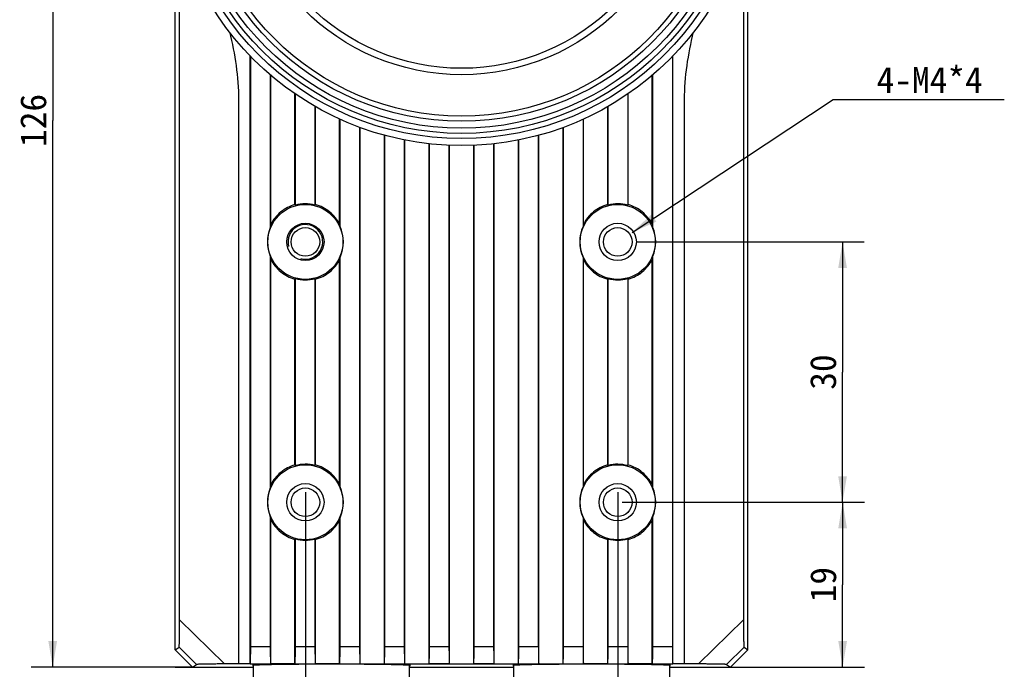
# Model space of a CAD drawing. Header units: millimetres. Extents: x 120 to 693, y 41 to 514.
# Tile 4 of 10: x 120 to 233, y 369 to 444. Entities that reach past the tile are written whole.
import ezdxf

# ---------------------------------------------------------------- set-up
doc = ezdxf.new("R2010")
doc.units = ezdxf.units.MM
doc.header["$LTSCALE"] = 46.255
doc.layers.get('0').update_dxf_attribs({"linetype": 'CONTINUOUS'})
doc.layers.add('00_COMPONENTS', color=7, linetype='CONTINUOUS')
doc.layers.add('51__DRAFT_DIMS', color=7, linetype='CONTINUOUS')
doc.styles.get("Standard").update_dxf_attribs({"font": 'simfang.ttf'})
doc.dimstyles.new('DIMSTYLE_2', dxfattribs={"dimtxt": 3, "dimasz": 3, "dimexe": 2.5, "dimexo": 0.5, "dimgap": 0.75, "dimtad": 1, "dimdsep": 46, "dimtxsty": 'STANDARD', "dimblk": '_FILLED', "dimblk1": '_FILLED', "dimblk2": '_FILLED', "dimcen": 0.09, "dimazin": 2, "dimtp": 0.5, "dimtm": 0.5, "dimtfac": 1, "dimtofl": 0, "dimtmove": 0, "dimatfit": 3, "dimldrblk": '_FILLED', "dimfxl": 1, "dimtolj": 1, "dimarcsym": 0})
doc.dimstyles.new('DIMSTYLE_3', dxfattribs={"dimtxt": 3, "dimasz": 3, "dimexe": 2.5, "dimexo": 0.5, "dimgap": 0.75, "dimtad": 1, "dimdsep": 46, "dimtxsty": 'STANDARD', "dimblk": '_FILLED', "dimblk1": '_FILLED', "dimblk2": '_FILLED', "dimcen": 0.09, "dimclrt": 3, "dimazin": 2, "dimtp": 0.3, "dimtm": 0.3, "dimtfac": 1, "dimtofl": 0, "dimtmove": 0, "dimatfit": 3, "dimldrblk": '_FILLED', "dimfxl": 1, "dimtolj": 1, "dimarcsym": 0})
doc.dimstyles.new('DIMSTYLE_4', dxfattribs={"dimtxt": 3, "dimasz": 3, "dimexe": 2.5, "dimexo": 0.5, "dimtad": 1, "dimdsep": 46, "dimtxsty": 'STANDARD', "dimblk": '_FILLED', "dimblk1": '_FILLED', "dimblk2": '_FILLED', "dimcen": 0.09, "dimclrt": 3, "dimazin": 2, "dimtp": 0.1, "dimtm": 0.1, "dimtfac": 1, "dimtofl": 0, "dimtmove": 0, "dimatfit": 1, "dimldrblk": '_FILLED', "dimfxl": 1, "dimtolj": 1, "dimarcsym": 0})
doc.dimstyles.new('DIMSTYLE_5', dxfattribs={"dimtxt": 3, "dimasz": 3, "dimexe": 2.5, "dimexo": 0.5, "dimgap": 0.75, "dimtad": 1, "dimdsep": 46, "dimtxsty": 'STANDARD', "dimblk": '_FILLED', "dimblk1": '_FILLED', "dimblk2": '_FILLED', "dimcen": 0.09, "dimclrt": 3, "dimazin": 2, "dimtp": 0.2, "dimtm": 0.2, "dimtfac": 1, "dimtofl": 0, "dimtmove": 0, "dimatfit": 3, "dimldrblk": '_FILLED', "dimfxl": 1, "dimtolj": 1, "dimarcsym": 0})

# ---------------------------------------------------------------- blocks, each defined once
blk = doc.blocks.new('_FILLED')
at = {"color": 0, "linetype": 'ByBlock'}
blk.add_solid([(0, 0), (-1, 0.167), (-1, -0.167)], dxfattribs=at)
blk = doc.blocks.new('*D2')
at = {"layer": '51__DRAFT_DIMS', "color": 7}
for p, q in [((139.72, 495.13), (121.18, 495.13)), ((123.68, 495.13), (123.68, 432.13)), ((123.68, 369.13), (123.68, 432.13)), ((139.72, 369.13), (121.18, 369.13))]:
    blk.add_line(p, q, dxfattribs=at)
at = {"layer": '51__DRAFT_DIMS', "color": 7, "xscale": 3, "yscale": 3, "zscale": 3}
for p, rotation in [((123.68, 495.13), 90), ((123.68, 369.13), 270)]:
    blk.add_blockref('_FILLED', p, dxfattribs=dict(at, rotation=rotation))
at = {"layer": '51__DRAFT_DIMS', "color": 7, "insert": (119.93, 432.13), "char_height": 3, "width": 6.6094, "attachment_point": 2, "rotation": 90, "line_spacing_factor": 0.9}
blk.add_mtext('126', dxfattribs=at)
blk = doc.blocks.new('*D8')
at = {"layer": '51__DRAFT_DIMS', "color": 4}
for p, q in [((152.8, 389.28), (152.8, 350.82)), ((188.8, 389.28), (188.8, 350.82)), ((152.8, 353.32), (170.8, 353.32)), ((188.8, 353.32), (170.8, 353.32))]:
    blk.add_line(p, q, dxfattribs=at)
at = {"layer": '51__DRAFT_DIMS', "color": 4, "xscale": 3, "yscale": 3, "zscale": 3, "rotation": 180}
blk.add_blockref('_FILLED', (152.8, 353.32), dxfattribs=at)
at = {"layer": '51__DRAFT_DIMS', "color": 4, "xscale": 3, "yscale": 3, "zscale": 3}
blk.add_blockref('_FILLED', (188.8, 353.32), dxfattribs=at)
at = {"layer": '51__DRAFT_DIMS', "color": 3, "insert": (170.8, 357.07), "char_height": 3, "width": 4.4062, "attachment_point": 2, "line_spacing_factor": 0.9}
blk.add_mtext('36', dxfattribs=at)
blk = doc.blocks.new('*D9')
at = {"layer": '51__DRAFT_DIMS', "color": 4}
for p, q in [((190.95, 418.13), (217.22, 418.13)), ((214.72, 418.13), (214.72, 403.13)), ((214.72, 388.13), (214.72, 403.13)), ((190.95, 388.13), (217.22, 388.13))]:
    blk.add_line(p, q, dxfattribs=at)
at = {"layer": '51__DRAFT_DIMS', "color": 4, "xscale": 3, "yscale": 3, "zscale": 3}
for p, rotation in [((214.72, 418.13), 90), ((214.72, 388.13), 270)]:
    blk.add_blockref('_FILLED', p, dxfattribs=dict(at, rotation=rotation))
at = {"layer": '51__DRAFT_DIMS', "color": 3, "insert": (210.97, 403.13), "char_height": 3, "width": 4.4062, "attachment_point": 2, "rotation": 90, "line_spacing_factor": 0.9}
blk.add_mtext('30', dxfattribs=at)
blk = doc.blocks.new('*D10')
at = {"layer": '51__DRAFT_DIMS', "color": 4}
for p, q in [((189.3, 388.13), (217.23, 388.13)), ((214.73, 388.13), (214.73, 378.63)), ((214.73, 369.13), (214.73, 378.63)), ((201.89, 369.13), (217.23, 369.13))]:
    blk.add_line(p, q, dxfattribs=at)
at = {"layer": '51__DRAFT_DIMS', "color": 4, "xscale": 3, "yscale": 3, "zscale": 3}
for p, rotation in [((214.73, 388.13), 90), ((214.73, 369.13), 270)]:
    blk.add_blockref('_FILLED', p, dxfattribs=dict(at, rotation=rotation))
at = {"layer": '51__DRAFT_DIMS', "color": 3, "insert": (210.98, 378.63), "char_height": 3, "width": 4.4062, "attachment_point": 2, "rotation": 90, "line_spacing_factor": 0.9}
blk.add_mtext('19', dxfattribs=at)
blk = doc.blocks.new('*D11')
at = {"layer": '51__DRAFT_DIMS', "color": 4}
for p, q in [((190.47, 419.23), (213.64, 434.54)), ((213.64, 434.54), (217.14, 434.54)), ((217.14, 434.54), (233.36, 434.54))]:
    blk.add_line(p, q, dxfattribs=at)
at = {"layer": '51__DRAFT_DIMS', "color": 4, "xscale": 3, "yscale": 3, "zscale": 3, "rotation": 213.4579321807}
blk.add_blockref('_FILLED', (190.47, 419.23), dxfattribs=at)
at = {"layer": '51__DRAFT_DIMS', "color": 3, "insert": (218.64, 438.29), "char_height": 3, "width": 13.2188, "attachment_point": 1, "line_spacing_factor": 0.9}
blk.add_mtext('4-M4*4', dxfattribs=at)

msp = doc.modelspace()

# ---------------------------------------------------------------- linework, layer by layer
at = {"layer": '00_COMPONENTS', "color": 4}
for p, q in [((137.804, 371.13), (137.804, 455.38)), ((203.804, 371.129), (203.804, 455.38)), ((138.309, 374.584), (143.477, 369.497)), ((198.132, 369.497), (203.299, 374.584)), ((138.247, 371.425), (140.267, 369.437)), ((146.504, 371.522), (148.754, 371.522)), ((151.654, 371.522), (153.904, 371.522)), ((156.804, 371.522), (159.054, 371.522)), ((161.954, 371.522), (164.204, 371.522)), ((167.104, 371.522), (169.354, 371.522)), ((172.254, 371.522), (174.504, 371.522)), ((177.404, 371.522), (179.654, 371.522)), ((182.554, 371.522), (184.804, 371.522)), ((187.704, 371.522), (189.954, 371.522)), ((192.854, 371.522), (195.104, 371.522)), ((201.342, 369.437), (203.361, 371.425)), ((137.804, 369.129), (146.804, 369.129)), ((146.453, 369.522), (148.806, 369.522)), ((151.603, 369.522), (153.956, 369.522)), ((156.753, 369.522), (158.195, 369.522)), ((164.804, 369.129), (176.804, 369.129)), ((183.413, 369.522), (184.856, 369.522)), ((187.653, 369.522), (190.006, 369.522)), ((192.803, 369.522), (195.156, 369.522)), ((194.804, 369.129), (203.804, 369.129))]:
    msp.add_line(p, q, dxfattribs=at)
at = {"layer": '00_COMPONENTS', "color": 7}
for p, q in [((138.309, 374.584), (138.309, 453.497)), ((203.299, 453.497), (203.299, 374.584)), ((146.434, 369.509), (146.434, 439.57)), ((146.504, 371.522), (146.504, 439.495)), ((195.104, 439.495), (195.104, 371.522)), ((195.175, 369.509), (195.175, 439.57)), ((148.754, 437.382), (148.754, 419.791)), ((148.82, 420.145), (148.82, 437.324)), ((192.789, 420.145), (192.789, 437.324)), ((192.854, 419.791), (192.854, 437.382)), ((151.594, 422.42), (151.594, 435.206)), ((151.654, 422.353), (151.654, 435.165)), ((189.954, 435.165), (189.954, 422.353)), ((190.015, 422.42), (190.015, 435.206)), ((145.105, 434.529), (145.105, 369.507)), ((153.904, 433.744), (153.904, 422.366)), ((153.961, 422.43), (153.961, 433.712)), ((187.647, 422.43), (187.647, 433.712)), ((187.704, 422.366), (187.704, 433.744)), ((196.504, 369.507), (196.504, 434.529)), ((156.751, 420.181), (156.751, 432.283)), ((156.804, 419.908), (156.804, 432.259)), ((159.054, 431.338), (159.054, 371.522)), ((159.105, 369.523), (159.105, 431.318)), ((182.504, 369.523), (182.504, 431.318)), ((182.554, 371.522), (182.554, 431.338)), ((184.804, 432.259), (184.804, 419.908)), ((184.857, 420.181), (184.857, 432.283)), ((161.906, 369.529), (161.906, 430.426)), ((161.954, 371.522), (161.954, 430.413)), ((179.654, 430.413), (179.654, 371.522)), ((179.702, 369.529), (179.702, 430.426)), ((164.204, 429.883), (164.204, 371.522)), ((164.251, 369.535), (164.251, 429.874)), ((167.059, 369.541), (167.059, 429.438)), ((167.104, 371.522), (167.104, 429.434)), ((169.354, 429.269), (169.354, 371.522)), ((169.399, 369.544), (169.399, 429.267)), ((172.21, 369.544), (172.21, 429.267)), ((172.254, 371.522), (172.254, 429.269)), ((174.504, 429.434), (174.504, 371.522)), ((174.549, 369.541), (174.549, 429.438)), ((177.358, 369.535), (177.358, 429.874)), ((177.404, 371.522), (177.404, 429.883)), ((148.754, 416.467), (148.754, 389.791)), ((148.82, 390.145), (148.82, 416.113)), ((156.751, 390.181), (156.751, 416.076)), ((156.804, 389.908), (156.804, 416.35)), ((184.804, 416.35), (184.804, 389.908)), ((184.857, 390.181), (184.857, 416.076)), ((192.789, 390.145), (192.789, 416.113)), ((192.854, 389.791), (192.854, 416.467)), ((151.594, 392.42), (151.594, 413.838)), ((151.654, 392.353), (151.654, 413.905)), ((153.904, 413.891), (153.904, 392.366)), ((153.961, 392.43), (153.961, 413.828)), ((187.647, 392.43), (187.647, 413.828)), ((187.704, 392.366), (187.704, 413.891)), ((189.954, 413.905), (189.954, 392.353)), ((190.015, 392.42), (190.015, 413.838)), ((148.754, 386.467), (148.754, 371.522)), ((148.82, 369.513), (148.82, 386.113)), ((156.751, 369.521), (156.751, 386.076)), ((156.804, 371.522), (156.804, 386.35)), ((184.804, 386.35), (184.804, 371.522)), ((184.857, 369.521), (184.857, 386.076)), ((192.789, 369.513), (192.789, 386.113)), ((192.854, 371.522), (192.854, 386.467)), ((151.594, 369.516), (151.594, 383.838)), ((151.654, 371.522), (151.654, 383.905)), ((153.904, 383.891), (153.904, 371.522)), ((153.961, 369.518), (153.961, 383.828)), ((187.647, 369.518), (187.647, 383.828)), ((187.704, 371.522), (187.704, 383.891)), ((189.954, 383.905), (189.954, 371.522)), ((190.015, 369.516), (190.015, 383.838)), ((137.804, 371.129), (138.247, 371.425)), ((137.804, 371.13), (139.805, 369.129)), ((137.804, 371.129), (139.805, 369.129)), ((203.804, 371.13), (201.803, 369.129)), ((203.804, 371.129), (201.804, 369.129)), ((203.361, 371.425), (203.804, 371.129)), ((139.805, 369.129), (140.267, 369.437)), ((145.105, 369.507), (143.477, 369.497)), ((146.453, 369.522), (146.434, 369.509)), ((146.804, 369.326), (146.804, 366.629)), ((148.806, 369.522), (148.82, 369.513)), ((151.603, 369.522), (151.594, 369.516)), ((153.956, 369.522), (153.961, 369.518)), ((156.753, 369.522), (156.751, 369.521)), ((158.195, 369.522), (159.105, 369.523)), ((159.105, 369.523), (161.906, 369.524)), ((161.906, 369.524), (164.251, 369.525)), ((164.804, 366.629), (164.804, 369.326)), ((176.804, 369.326), (176.804, 366.629)), ((177.358, 369.525), (179.702, 369.524)), ((179.702, 369.524), (182.504, 369.523)), ((182.504, 369.523), (183.413, 369.522)), ((184.856, 369.522), (184.857, 369.521)), ((187.653, 369.522), (187.647, 369.518)), ((190.006, 369.522), (190.015, 369.516)), ((192.803, 369.522), (192.789, 369.513)), ((194.804, 366.629), (194.804, 369.326)), ((195.156, 369.522), (195.175, 369.509)), ((198.132, 369.497), (196.504, 369.507)), ((201.342, 369.437), (201.804, 369.129))]:
    msp.add_line(p, q, dxfattribs=at)
for centre, radius in [((170.804, 463.129), 33.9), ((170.804, 463.129), 33.102), ((170.804, 463.129), 32.5), ((170.804, 463.129), 31.9), ((152.804, 418.129), 4.325), ((188.804, 418.129), 4.325), ((152.804, 418.129), 2.15), ((188.804, 418.129), 2.15), ((152.804, 418.129), 1.65), ((188.804, 418.129), 1.65), ((152.804, 388.129), 4.325), ((188.804, 388.129), 4.325), ((152.804, 388.129), 2.15), ((152.804, 388.129), 1.65), ((188.804, 388.129), 2.15), ((188.804, 388.129), 1.65)]:
    msp.add_circle(centre, radius, dxfattribs=at)
at = {"layer": '00_COMPONENTS', "color": 4}
for radius in [31.098, 30.517, 25.733, 24.998]:
    msp.add_circle((170.804, 463.129), radius, dxfattribs=at)
at = {"layer": '00_COMPONENTS', "color": 7}
for centre, radius, start, end in [((128.137, 401.163), 31.655, 42.01988, 42.18358), ((152.804, 418.129), 4.378, 75.44738, 105.22976), ((176.9, 401.8), 30.851, 138.03453, 138.19282), ((164.708, 401.8), 30.851, 41.80718, 41.96547), ((188.804, 418.129), 4.378, 74.77024, 104.55262), ((213.471, 401.163), 31.655, 137.81642, 137.98012), ((159.354, 418.008), 10.749, 168.5319, 170.45026), ((146.212, 417.991), 10.764, 10.25524, 11.73816), ((195.396, 417.991), 10.764, 168.26184, 169.74476), ((182.254, 418.008), 10.749, 9.54974, 11.4681), ((152.804, 418.129), 4.378, 157.68751, 202.31249), ((152.804, 418.129), 4.378, 336.02258, 23.97742), ((188.804, 418.129), 4.378, 156.02258, 203.97742), ((188.804, 418.129), 4.378, 337.68751, 22.31249), ((159.354, 418.25), 10.749, 189.54974, 191.4681), ((146.212, 418.266), 10.764, 348.26184, 349.74476), ((195.396, 418.266), 10.764, 190.25524, 191.73816), ((182.254, 418.25), 10.749, 348.5319, 350.45026), ((128.137, 435.094), 31.655, 317.81642, 317.98012), ((152.804, 418.129), 4.378, 254.77024, 284.55262), ((176.9, 434.458), 30.851, 221.80718, 221.96547), ((164.708, 434.458), 30.851, 318.03453, 318.19282), ((188.804, 418.129), 4.378, 255.44738, 285.22976), ((213.471, 435.094), 31.655, 222.01988, 222.18358), ((128.137, 371.163), 31.655, 42.01988, 42.18358), ((152.804, 388.129), 4.378, 75.44738, 105.22976), ((176.9, 371.8), 30.851, 138.03453, 138.19282), ((164.708, 371.8), 30.851, 41.80718, 41.96547), ((188.804, 388.129), 4.378, 74.77024, 104.55262), ((213.471, 371.163), 31.655, 137.81642, 137.98012), ((152.804, 388.129), 4.378, 157.68751, 202.31249), ((159.354, 388.008), 10.749, 168.5319, 170.45026), ((146.212, 387.991), 10.764, 10.25524, 11.73816), ((152.804, 388.129), 4.378, 336.02258, 23.97742), ((188.804, 388.129), 4.378, 156.02258, 203.97742), ((195.396, 387.991), 10.764, 168.26184, 169.74476), ((182.254, 388.008), 10.749, 9.54974, 11.4681), ((188.804, 388.129), 4.378, 337.68751, 22.31249), ((159.354, 388.25), 10.749, 189.54974, 191.4681), ((146.212, 388.266), 10.764, 348.26184, 349.74476), ((195.396, 388.266), 10.764, 190.25524, 191.73816), ((182.254, 388.25), 10.749, 348.5319, 350.45026), ((128.137, 405.094), 31.655, 317.81642, 317.98012), ((152.804, 388.129), 4.378, 254.77024, 284.55262), ((176.9, 404.458), 30.851, 221.80718, 221.96547), ((164.708, 404.458), 30.851, 318.03453, 318.19282), ((188.804, 388.129), 4.378, 255.44738, 285.22976), ((213.471, 405.094), 31.655, 222.01988, 222.18358)]:
    msp.add_arc(centre, radius, start, end, dxfattribs=at)
at = {"layer": '00_COMPONENTS', "color": 4}
msp.add_arc((152.804, 418.129), 2, 255, 195, dxfattribs=at)
at = {"layer": '00_COMPONENTS', "color": 7}
for centre, major_axis, ratio, start_param, end_param in [((146.452, 371.522), (0, 2), 0.0261859, -3.1241394, -1.5707963), ((148.807, 371.522), (0, 2), 0.0261859, -4.712389, -3.1590459), ((151.602, 371.522), (0, 2), 0.0261859, -3.1241394, -1.5707963), ((153.957, 371.522), (0, 2), 0.0261859, -4.712389, -3.1590459), ((156.752, 371.522), (0, 2), 0.0261859, -3.1241394, -1.5707963), ((159.107, 371.522), (0, 2), 0.0261859, -4.712389, -3.1774916), ((164.257, 371.522), (0, 2), 0.0261859, -4.712389, -3.2560466), ((167.052, 371.522), (0, 2), 0.0261859, -3.0028366, -1.5707963), ((169.407, 371.522), (0, 2), 0.0261859, -4.712389, -3.2904963), ((172.202, 371.522), (0, 2), 0.0261859, -2.992689, -1.5707963), ((174.557, 371.522), (0, 2), 0.0261859, -4.712389, -3.2803487), ((177.352, 371.522), (0, 2), 0.0261859, -3.0271387, -1.5707963), ((182.502, 371.522), (0, 2), 0.0261859, -3.1056937, -1.5707963), ((184.857, 371.522), (0, 2), 0.0261859, -4.712389, -3.1590459), ((187.652, 371.522), (0, 2), 0.0261859, -3.1241394, -1.5707963), ((190.007, 371.522), (0, 2), 0.0261859, -4.712389, -3.1590459), ((192.802, 371.522), (0, 2), 0.0261859, -3.1241394, -1.5707963), ((195.157, 371.522), (0, 2), 0.0261859, -4.712389, -3.1590459), ((170.804, 364.29), (300, 0), 0.0174551, 1.6521209, 1.6565664), ((155.804, 369.303), (9.1, 0), 0.0174551, -0.1460463, 3.287639), ((170.804, 364.29), (300, 0), 0.0174551, 1.6348756, 1.6441433), ((170.804, 364.29), (300, 0), 0.0174551, 1.6176573, 1.6269695), ((185.804, 369.303), (9.1, 0), 0.0174551, -0.1460463, 3.287639), ((170.804, 364.29), (300, 0), 0.0174551, 1.5146231, 1.5239354), ((170.804, 364.29), (300, 0), 0.0174551, 1.4974494, 1.506717), ((170.804, 364.29), (300, 0), 0.0174551, 1.4850263, 1.4894718)]:
    msp.add_ellipse(centre, major_axis=major_axis, ratio=ratio, start_param=start_param, end_param=end_param, dxfattribs=at)
for points, knots in [([(144.066, 442.308), (144.371, 441.032), (144.895, 438.46), (145.105, 435.838), (145.105, 434.529)], [0, 0, 0, 0, 0.5005791, 1, 1, 1, 1]), ([(196.504, 434.529), (196.504, 435.838), (196.714, 438.461), (197.237, 441.033), (197.543, 442.309)], [0, 0, 0, 0, 0.4994209, 1, 1, 1, 1]), ([(151.594, 422.42), (151.005, 422.255), (149.885, 421.675), (149.096, 420.69), (148.82, 420.145)], [0, 0, 0, 0, 0.4998209, 1, 1, 1, 1]), ([(156.751, 420.181), (156.47, 420.723), (155.674, 421.7), (154.55, 422.27), (153.961, 422.43)], [0, 0, 0, 0, 0.5001578, 1, 1, 1, 1]), ([(187.647, 422.43), (187.059, 422.27), (185.935, 421.7), (185.139, 420.723), (184.857, 420.181)], [0, 0, 0, 0, 0.4998422, 1, 1, 1, 1]), ([(192.789, 420.145), (192.512, 420.69), (191.724, 421.675), (190.603, 422.255), (190.015, 422.42)], [0, 0, 0, 0, 0.5001791, 1, 1, 1, 1]), ([(148.82, 416.113), (149.096, 415.568), (149.885, 414.582), (151.005, 414.002), (151.594, 413.838)], [0, 0, 0, 0, 0.5001791, 1, 1, 1, 1]), ([(153.961, 413.828), (154.55, 413.988), (155.674, 414.558), (156.47, 415.535), (156.751, 416.076)], [0, 0, 0, 0, 0.4998422, 1, 1, 1, 1]), ([(184.857, 416.076), (185.139, 415.535), (185.935, 414.558), (187.059, 413.988), (187.647, 413.828)], [0, 0, 0, 0, 0.5001578, 1, 1, 1, 1]), ([(190.015, 413.838), (190.603, 414.002), (191.724, 414.582), (192.512, 415.568), (192.789, 416.113)], [0, 0, 0, 0, 0.4998209, 1, 1, 1, 1]), ([(151.594, 392.42), (151.005, 392.255), (149.885, 391.675), (149.096, 390.69), (148.82, 390.145)], [0, 0, 0, 0, 0.4998209, 1, 1, 1, 1]), ([(156.751, 390.181), (156.47, 390.723), (155.674, 391.7), (154.55, 392.27), (153.961, 392.43)], [0, 0, 0, 0, 0.5001578, 1, 1, 1, 1]), ([(187.647, 392.43), (187.059, 392.27), (185.935, 391.7), (185.139, 390.723), (184.857, 390.181)], [0, 0, 0, 0, 0.4998422, 1, 1, 1, 1]), ([(192.789, 390.145), (192.512, 390.69), (191.724, 391.675), (190.603, 392.255), (190.015, 392.42)], [0, 0, 0, 0, 0.5001791, 1, 1, 1, 1]), ([(148.82, 386.113), (149.096, 385.568), (149.885, 384.582), (151.005, 384.002), (151.594, 383.838)], [0, 0, 0, 0, 0.5001791, 1, 1, 1, 1]), ([(153.961, 383.828), (154.55, 383.988), (155.674, 384.558), (156.47, 385.535), (156.751, 386.076)], [0, 0, 0, 0, 0.4998422, 1, 1, 1, 1]), ([(184.857, 386.076), (185.139, 385.535), (185.935, 384.558), (187.059, 383.988), (187.647, 383.828)], [0, 0, 0, 0, 0.5001578, 1, 1, 1, 1]), ([(190.015, 383.838), (190.603, 384.002), (191.724, 384.582), (192.512, 385.568), (192.789, 386.113)], [0, 0, 0, 0, 0.4998209, 1, 1, 1, 1]), ([(138.247, 371.425), (138.25, 371.426), (138.252, 371.434), (138.255, 371.449), (138.259, 371.473), (138.264, 371.522), (138.269, 371.606), (138.276, 371.73), (138.281, 371.884), (138.287, 372.066), (138.291, 372.27), (138.297, 372.575), (138.302, 372.986), (138.306, 373.502), (138.309, 374.039), (138.309, 374.401), (138.309, 374.584)], [0, 0, 0, 0, 0.0023801, 0.0073084, 0.0149417, 0.0253474, 0.0543947, 0.0940378, 0.1433726, 0.2011874, 0.2661162, 0.3368341, 0.4909791, 0.656028, 0.8268383, 1, 1, 1, 1]), ([(203.299, 374.584), (203.299, 374.401), (203.3, 374.039), (203.302, 373.502), (203.306, 372.986), (203.312, 372.575), (203.317, 372.27), (203.322, 372.066), (203.327, 371.884), (203.333, 371.73), (203.339, 371.606), (203.345, 371.522), (203.35, 371.473), (203.353, 371.449), (203.357, 371.434), (203.359, 371.426), (203.361, 371.425)], [0, 0, 0, 0, 0.1731613, 0.3439705, 0.5090184, 0.6631629, 0.7338807, 0.7988101, 0.8566255, 0.905961, 0.9456045, 0.9746524, 0.9850582, 0.9926915, 0.9976199, 1, 1, 1, 1]), ([(161.906, 369.529), (161.913, 369.55), (161.917, 369.617), (161.927, 369.746), (161.934, 369.938), (161.941, 370.184), (161.947, 370.476), (161.953, 370.927), (161.954, 371.28), (161.954, 371.522)], [0, 0, 0, 0, 0.0331086, 0.0993225, 0.1964441, 0.3212112, 0.4693495, 0.6357123, 1, 1, 1, 1]), ([(179.654, 371.522), (179.654, 371.28), (179.656, 370.927), (179.662, 370.476), (179.667, 370.184), (179.674, 369.938), (179.681, 369.746), (179.691, 369.617), (179.696, 369.55), (179.702, 369.529)], [0, 0, 0, 0, 0.3642877, 0.5306505, 0.6787888, 0.8035559, 0.9006775, 0.9668914, 1, 1, 1, 1]), ([(143.477, 369.497), (143.284, 369.496), (142.907, 369.494), (142.358, 369.488), (141.844, 369.482), (141.375, 369.476), (141.018, 369.469), (140.766, 369.463), (140.609, 369.458), (140.477, 369.453), (140.386, 369.449), (140.329, 369.445), (140.299, 369.443), (140.28, 369.44), (140.27, 369.439), (140.267, 369.437)], [0, 0, 0, 0, 0.1800843, 0.3519409, 0.5130862, 0.660559, 0.790145, 0.8464534, 0.8958796, 0.9372821, 0.9693739, 0.9814794, 0.9907226, 0.9969396, 1, 1, 1, 1]), ([(201.342, 369.437), (201.339, 369.439), (201.329, 369.44), (201.309, 369.443), (201.28, 369.445), (201.223, 369.449), (201.131, 369.453), (201, 369.458), (200.842, 369.463), (200.59, 369.469), (200.234, 369.476), (199.765, 369.482), (199.25, 369.488), (198.701, 369.494), (198.324, 369.496), (198.132, 369.497)], [0, 0, 0, 0, 0.0030604, 0.0092774, 0.0185206, 0.0306261, 0.0627179, 0.1041204, 0.1535466, 0.209855, 0.339441, 0.4869138, 0.6480591, 0.8199157, 1, 1, 1, 1])]:
    msp.add_open_spline(points, degree=3, knots=knots, dxfattribs=at)
for points in [[(164.251, 369.525), (168.62, 369.527), (172.989, 369.527), (177.358, 369.525)], [(167.059, 369.541), (167.839, 369.542), (168.619, 369.543), (169.399, 369.544)], [(172.21, 369.544), (172.99, 369.543), (173.769, 369.542), (174.549, 369.541)]]:
    msp.add_open_spline(points, degree=3, dxfattribs=at)

# ---------------------------------------------------------------- dimensions: what is measured, and where the dimension line sits
at = {"layer": '51__DRAFT_DIMS', "color": 7}
dim = msp.add_linear_dim(base=(123.678, 369.129), p1=(140.219, 495.129), p2=(140.219, 369.129), angle=270, dimstyle='DIMSTYLE_2', dxfattribs=at)
dim.commit()
dim.dimension.update_dxf_attribs({"geometry": '*D2', "text_midpoint": (123.678, 432.24), "dimtype": 160})
at = {"layer": '51__DRAFT_DIMS', "color": 4}
dim = msp.add_diameter_dim_2p(p1=(190.473, 419.231), p2=(187.136, 417.026), text='4-M<>*4', dimstyle='DIMSTYLE_4', override={"dimtih": 1, "dimtoh": 1, "dimpost": '<>'}, dxfattribs=at)
dim.commit()
dim.dimension.update_dxf_attribs({"geometry": '*D11', "text_midpoint": (225.254, 436.794), "dimtype": 163})
for base, p1, p2, angle, picture, middle in [((214.722, 388.129), (190.454, 418.129), (190.454, 388.129), 270, '*D9', (214.722, 403.12)), ((214.731, 388.129), (201.389, 369.129), (188.804, 388.129), 90, '*D10', (214.731, 378.731))]:
    dim = msp.add_linear_dim(base=base, p1=p1, p2=p2, angle=angle, dimstyle='DIMSTYLE_5', dxfattribs=at)
    dim.commit()
    dim.dimension.update_dxf_attribs({"geometry": picture, "text_midpoint": middle, "dimtype": 160})
dim = msp.add_linear_dim(base=(188.804, 353.317), p1=(152.804, 389.779), p2=(188.804, 389.779), dimstyle='DIMSTYLE_3', dxfattribs=at)
dim.commit()
dim.dimension.update_dxf_attribs({"geometry": '*D8', "text_midpoint": (170.795, 353.317), "dimtype": 160})

doc.saveas('drawing.dxf')
